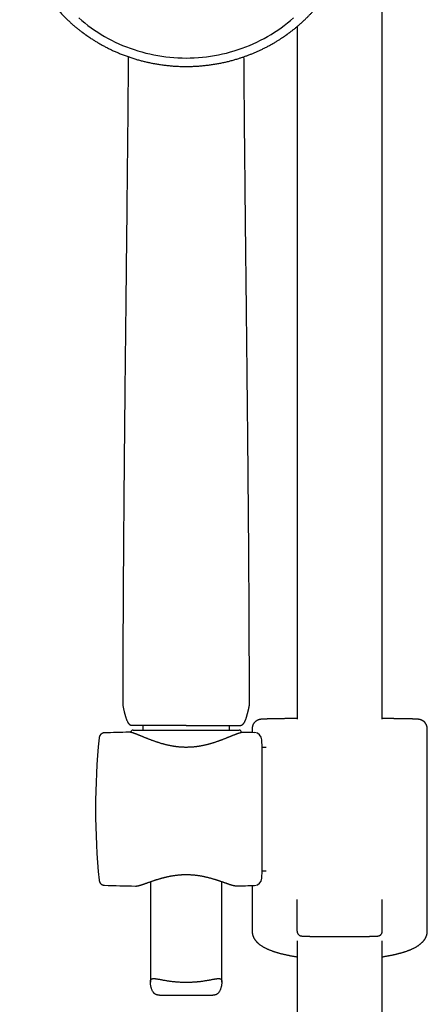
# Model space of a CAD drawing. Header units: millimetres. Extents: x 8 to 617, y 12 to 1443.
# Tile 9 of 11: x 279 to 364, y 1059 to 1266. Entities that reach past the tile are written whole.
import ezdxf

# ---------------------------------------------------------------- set-up
doc = ezdxf.new("R2010")
doc.units = ezdxf.units.MM

msp = doc.modelspace()

# ---------------------------------------------------------------- linework, layer by layer
at = {"color": 7, "linetype": 'Continuous', "lineweight": 30}
for p, q in [((354.95, 1118.85), (354.95, 1407.65)), ((337.15, 1264.42), (337.15, 1118.85)), ((300.5, 1121.95), (300.5, 1121.95)), ((300.54, 1121.66), (300.54, 1121.66)), ((327.06, 1121.66), (327.06, 1121.66)), ((327.1, 1121.95), (327.1, 1121.95)), ((304.7, 1117.58), (304.7, 1116.58)), ((322.9, 1116.58), (322.9, 1117.58)), ((295.55, 1114.96), (295.55, 1114.96)), ((296.64, 1116), (296.64, 1116)), ((301.77, 1116.15), (301.77, 1116.15)), ((302.67, 1116.58), (324.93, 1116.58)), ((325.83, 1116.11), (325.83, 1116.11)), ((327.65, 1116.85), (327.65, 1116.06)), ((364.44, 1074.39), (364.44, 1116.85)), ((329.8, 1112.95), (329.72, 1114.53)), ((330.64, 1112.95), (329.8, 1112.95)), ((329.8, 1087.05), (329.8, 1112.95)), ((329.72, 1085.47), (329.8, 1087.05)), ((329.8, 1087.05), (330.64, 1087.05)), ((295.55, 1085.04), (295.55, 1085.04)), ((296.64, 1084), (296.64, 1084)), ((306.3, 1084.73), (306.3, 1063.63)), ((321.3, 1063.63), (321.3, 1084.76)), ((327.65, 1083.94), (327.65, 1074.39)), ((303.17, 1083.83), (303.17, 1083.83)), ((324.44, 1083.86), (324.44, 1083.86)), ((337.11, 1074.34), (337.11, 1080.98)), ((354.98, 1074.34), (354.98, 1080.98)), ((337.15, 1072.33), (337.15, 777.35)), ((354.95, 777.35), (354.95, 1072.33)), ((308.21, 1060.9), (319.39, 1060.9))]:
    msp.add_line(p, q, dxfattribs=at)
at = {"color": 7, "linetype": 'Continuous', "lineweight": 30, "flags": 128}
msp.add_lwpolyline([(291.26, 1266.22), (291.89, 1265.67), (292.53, 1265.14), (293.19, 1264.63), (293.86, 1264.13), (294.55, 1263.65), (295.25, 1263.19), (295.96, 1262.74), (296.69, 1262.31), (297.43, 1261.9), (298.17, 1261.5), (298.93, 1261.13), (299.7, 1260.77), (300.48, 1260.44), (301.27, 1260.12), (302.06, 1259.82), (302.87, 1259.54), (303.68, 1259.29), (304.5, 1259.05), (305.32, 1258.83), (306.16, 1258.63), (306.99, 1258.45), (307.83, 1258.3), (308.68, 1258.16), (309.53, 1258.04), (310.38, 1257.95), (311.23, 1257.88), (312.09, 1257.82), (312.94, 1257.79), (313.8, 1257.78), (314.66, 1257.79), (315.51, 1257.82), (316.37, 1257.88), (317.22, 1257.95), (318.08, 1258.04), (318.92, 1258.16), (319.77, 1258.3), (320.61, 1258.45), (321.45, 1258.63), (322.28, 1258.83), (323.1, 1259.05), (323.92, 1259.29), (324.73, 1259.54), (325.54, 1259.82), (326.33, 1260.12), (327.12, 1260.44), (327.9, 1260.77), (328.67, 1261.13), (329.43, 1261.5), (330.18, 1261.9), (330.91, 1262.31), (331.64, 1262.74), (332.35, 1263.19), (333.05, 1263.65), (333.74, 1264.13), (334.41, 1264.63), (335.07, 1265.14), (335.71, 1265.67), (336.34, 1266.22)], dxfattribs=at)
at = {"color": 7, "linetype": 'Continuous', "lineweight": 30}
for centre, radius, start, end in [((444.8, 1100), 150, 174.2779, 185.7222), ((313.07, 616.27), 500, 91.2951, 91.8829), ((302.67, 1116.08), 0.5, 90, 177.2259), ((324.93, 1116.08), 0.5, 358.8584, 90), ((313.07, 616.27), 500, 88.2697, 88.5377), ((328.12, 1114.45), 1.6, 3, 88.2697), ((313.07, 1583.73), 500, 268.1172, 268.8649), ((313.07, 1583.73), 500, 271.3029, 271.7303), ((328.12, 1085.55), 1.6, 271.7303, 357)]:
    msp.add_arc(centre, radius, start, end, dxfattribs=at)
for points, knots in [([(278.95, 1291.16), (278.95, 1291.12), (278.94, 1291.05), (278.93, 1290.93), (278.93, 1290.8), (278.92, 1290.67), (278.91, 1290.52), (278.9, 1290.36), (278.89, 1290.19), (278.89, 1290), (278.88, 1289.78), (278.87, 1289.53), (278.87, 1289.27), (278.86, 1288.99), (278.86, 1288.7), (278.87, 1288.39), (278.87, 1288.06), (278.88, 1287.76), (278.9, 1287.5), (278.91, 1287.28), (278.92, 1287.06), (278.93, 1286.85), (278.95, 1286.65), (278.96, 1286.44), (278.98, 1286.23), (278.99, 1286.05), (279.01, 1285.88), (279.02, 1285.74), (279.04, 1285.62), (279.05, 1285.52), (279.06, 1285.44), (279.06, 1285.38), (279.07, 1285.35), (279.07, 1285.32), (279.08, 1285.28), (279.08, 1285.24), (279.09, 1285.18), (279.1, 1285.1), (279.11, 1284.99), (279.13, 1284.85), (279.15, 1284.69), (279.18, 1284.51), (279.2, 1284.33), (279.23, 1284.14), (279.26, 1283.94), (279.29, 1283.75), (279.32, 1283.57), (279.38, 1283.27), (279.45, 1282.86), (279.55, 1282.37), (279.66, 1281.9), (279.77, 1281.45), (279.89, 1280.98), (279.99, 1280.58), (280.09, 1280.25), (280.17, 1279.98), (280.25, 1279.71), (280.32, 1279.47), (280.38, 1279.28), (280.43, 1279.14), (280.47, 1279.02), (280.51, 1278.91), (280.54, 1278.82), (280.56, 1278.74), (280.59, 1278.68), (280.6, 1278.63), (280.62, 1278.57), (280.65, 1278.5), (280.68, 1278.41), (280.72, 1278.3), (280.76, 1278.18), (280.82, 1278.04), (280.88, 1277.86), (280.96, 1277.66), (281.05, 1277.43), (281.14, 1277.19), (281.25, 1276.94), (281.35, 1276.69), (281.48, 1276.39), (281.64, 1276.04), (281.82, 1275.64), (281.99, 1275.28), (282.15, 1274.96), (282.29, 1274.67), (282.44, 1274.39), (282.57, 1274.14), (282.7, 1273.9), (282.9, 1273.53), (283.18, 1273.03), (283.46, 1272.57), (283.65, 1272.26), (283.74, 1272.12), (283.83, 1271.98), (283.92, 1271.84), (284.01, 1271.7), (284.1, 1271.56), (284.18, 1271.44), (284.25, 1271.34), (284.3, 1271.27), (284.34, 1271.21), (284.37, 1271.16), (284.4, 1271.12), (284.42, 1271.08), (284.45, 1271.04), (284.5, 1270.98), (284.55, 1270.89), (284.63, 1270.79), (284.71, 1270.67), (284.81, 1270.53), (284.92, 1270.38), (285.03, 1270.22), (285.14, 1270.07), (285.27, 1269.9), (285.41, 1269.72), (285.55, 1269.53), (285.73, 1269.3), (285.95, 1269.03), (286.19, 1268.74), (286.45, 1268.42), (286.73, 1268.08), (287.04, 1267.73), (287.34, 1267.4), (287.63, 1267.09), (287.91, 1266.8), (288.17, 1266.53), (288.43, 1266.27), (288.67, 1266.03), (288.91, 1265.8), (289.17, 1265.56), (289.43, 1265.32), (289.7, 1265.07), (289.97, 1264.83), (290.25, 1264.59), (290.52, 1264.36), (290.78, 1264.15), (291.01, 1263.95), (291.26, 1263.76), (291.51, 1263.56), (291.76, 1263.37), (291.98, 1263.2), (292.16, 1263.06), (292.3, 1262.96), (292.43, 1262.87), (292.54, 1262.79), (292.63, 1262.72), (292.7, 1262.67), (292.76, 1262.63), (292.8, 1262.61), (292.83, 1262.58), (292.87, 1262.55), (292.93, 1262.51), (293.01, 1262.45), (293.11, 1262.38), (293.23, 1262.3), (293.36, 1262.21), (293.52, 1262.11), (293.82, 1261.91), (294.27, 1261.61), (294.88, 1261.24), (295.5, 1260.87), (296.15, 1260.5), (296.81, 1260.15), (297.48, 1259.8), (298.17, 1259.47), (298.87, 1259.15), (299.61, 1258.83), (300.39, 1258.51), (301.2, 1258.21), (302.01, 1257.93), (302.81, 1257.67), (303.61, 1257.43), (304.39, 1257.22), (305.16, 1257.02), (305.92, 1256.85), (306.73, 1256.68), (307.57, 1256.53), (308.45, 1256.39), (309.34, 1256.27), (310.22, 1256.17), (311.12, 1256.1), (312.01, 1256.04), (312.9, 1256.01), (313.79, 1256), (314.69, 1256.01), (315.58, 1256.04), (316.47, 1256.09), (317.36, 1256.17), (318.25, 1256.27), (319.14, 1256.39), (320.02, 1256.53), (320.88, 1256.68), (321.7, 1256.85), (322.49, 1257.03), (323.28, 1257.23), (324.06, 1257.45), (324.79, 1257.67), (325.46, 1257.88), (326.07, 1258.09), (326.69, 1258.32), (327.32, 1258.56), (327.94, 1258.81), (328.57, 1259.08), (329.21, 1259.37), (329.84, 1259.67), (330.38, 1259.94), (330.82, 1260.16), (331.15, 1260.34), (331.49, 1260.52), (331.82, 1260.71), (332.16, 1260.9), (332.48, 1261.09), (332.78, 1261.28), (333.07, 1261.45), (333.33, 1261.62), (333.58, 1261.78), (333.81, 1261.93), (334, 1262.05), (334.16, 1262.16), (334.28, 1262.24), (334.4, 1262.32), (334.5, 1262.39), (334.6, 1262.46), (334.69, 1262.52), (334.76, 1262.57), (334.81, 1262.61), (334.86, 1262.64), (334.91, 1262.68), (334.97, 1262.72), (335.04, 1262.77), (335.14, 1262.84), (335.26, 1262.93), (335.41, 1263.05), (335.59, 1263.18), (335.78, 1263.32), (336, 1263.49), (336.23, 1263.67), (336.48, 1263.87), (336.74, 1264.07), (336.98, 1264.28), (337.23, 1264.48), (337.47, 1264.69), (337.71, 1264.9), (337.95, 1265.11), (338.28, 1265.42), (338.71, 1265.82), (339.2, 1266.3), (339.67, 1266.77), (340.1, 1267.23), (340.51, 1267.68), (340.9, 1268.13), (341.28, 1268.57), (341.64, 1269.01), (342.03, 1269.51), (342.46, 1270.07), (342.91, 1270.69), (343.35, 1271.33), (343.75, 1271.94), (344.11, 1272.53), (344.45, 1273.09), (344.78, 1273.66), (345.1, 1274.26), (345.41, 1274.87), (345.66, 1275.37), (345.84, 1275.77), (345.97, 1276.06), (346.1, 1276.35), (346.23, 1276.64), (346.35, 1276.93), (346.47, 1277.21), (346.57, 1277.47), (346.66, 1277.7), (346.74, 1277.91), (346.81, 1278.09), (346.86, 1278.25), (346.91, 1278.38), (346.94, 1278.48), (346.97, 1278.56), (346.99, 1278.62), (347.02, 1278.68), (347.04, 1278.75), (347.07, 1278.84), (347.1, 1278.94), (347.14, 1279.06), (347.19, 1279.2), (347.24, 1279.36), (347.34, 1279.68), (347.49, 1280.16), (347.67, 1280.8), (347.81, 1281.37), (347.94, 1281.88), (348.04, 1282.33), (348.13, 1282.79), (348.2, 1283.15), (348.25, 1283.42), (348.28, 1283.61), (348.31, 1283.79), (348.34, 1283.97), (348.37, 1284.16), (348.4, 1284.34), (348.43, 1284.52), (348.45, 1284.69), (348.47, 1284.84), (348.49, 1284.98), (348.5, 1285.09), (348.51, 1285.19), (348.52, 1285.26), (348.53, 1285.31), (348.53, 1285.34), (348.54, 1285.37), (348.54, 1285.41), (348.55, 1285.46), (348.55, 1285.52), (348.56, 1285.6), (348.57, 1285.72), (348.59, 1285.87), (348.61, 1286.04), (348.62, 1286.24), (348.64, 1286.45), (348.66, 1286.66), (348.67, 1286.87), (348.68, 1287.09), (348.7, 1287.33), (348.71, 1287.62), (348.72, 1287.95), (348.73, 1288.31), (348.74, 1288.66), (348.74, 1288.99), (348.73, 1289.29), (348.73, 1289.58), (348.72, 1289.84), (348.71, 1290.07), (348.7, 1290.27), (348.7, 1290.46), (348.69, 1290.61), (348.68, 1290.74), (348.67, 1290.83), (348.67, 1290.94), (348.66, 1291.05), (348.65, 1291.12), (348.65, 1291.16)], [0, 0, 0, 0, 0.000927, 0.002015, 0.003117, 0.004362, 0.005727, 0.007201, 0.008782, 0.010472, 0.012602, 0.014882, 0.017313, 0.019893, 0.022624, 0.025505, 0.028536, 0.031717, 0.033794, 0.035912, 0.037938, 0.039845, 0.041633, 0.043736, 0.045647, 0.047364, 0.048888, 0.050219, 0.051339, 0.052272, 0.053019, 0.05358, 0.05385, 0.054075, 0.0544, 0.054837, 0.055363, 0.055971, 0.057094, 0.058421, 0.059953, 0.061583, 0.063362, 0.065151, 0.066935, 0.068713, 0.070486, 0.072253, 0.077085, 0.081875, 0.086127, 0.090446, 0.094855, 0.099353, 0.10191, 0.104496, 0.10711, 0.109735, 0.111253, 0.112613, 0.113817, 0.114864, 0.115754, 0.116487, 0.117063, 0.117508, 0.11806, 0.11878, 0.119648, 0.120675, 0.121859, 0.123202, 0.124987, 0.126991, 0.129214, 0.131657, 0.134187, 0.13665, 0.139046, 0.143265, 0.14726, 0.151029, 0.154205, 0.157202, 0.160019, 0.162658, 0.165117, 0.167401, 0.17411, 0.180861, 0.182382, 0.183906, 0.185432, 0.18696, 0.18849, 0.190022, 0.191458, 0.192427, 0.193244, 0.193908, 0.194421, 0.194782, 0.195148, 0.19564, 0.19626, 0.197221, 0.198384, 0.19975, 0.201318, 0.203088, 0.204717, 0.206487, 0.208398, 0.210448, 0.21264, 0.214932, 0.21847, 0.221909, 0.225249, 0.229643, 0.233854, 0.23788, 0.241722, 0.245379, 0.248792, 0.252028, 0.255086, 0.257966, 0.261215, 0.264401, 0.267643, 0.270941, 0.274295, 0.277704, 0.280422, 0.283175, 0.285962, 0.288784, 0.29164, 0.294483, 0.296219, 0.297783, 0.299177, 0.300399, 0.301451, 0.302158, 0.302756, 0.303181, 0.303486, 0.303894, 0.304584, 0.305464, 0.306535, 0.307796, 0.309246, 0.310888, 0.312719, 0.318941, 0.325277, 0.331728, 0.338292, 0.344971, 0.351641, 0.358421, 0.365279, 0.37207, 0.379823, 0.387462, 0.394989, 0.402403, 0.409704, 0.416765, 0.423717, 0.430594, 0.437467, 0.445278, 0.453088, 0.460899, 0.468709, 0.476519, 0.484329, 0.492139, 0.499949, 0.507759, 0.515569, 0.523379, 0.531189, 0.538999, 0.54681, 0.554646, 0.562514, 0.569591, 0.576695, 0.583826, 0.590982, 0.598165, 0.603828, 0.609524, 0.615309, 0.621186, 0.627154, 0.6332, 0.639338, 0.645567, 0.651888, 0.655235, 0.658608, 0.662005, 0.665428, 0.668873, 0.672206, 0.67536, 0.678333, 0.681126, 0.68374, 0.686173, 0.688426, 0.689842, 0.691176, 0.692429, 0.6936, 0.694689, 0.695671, 0.696457, 0.696955, 0.697371, 0.69791, 0.69859, 0.699389, 0.700264, 0.701789, 0.703497, 0.705389, 0.707619, 0.71006, 0.712711, 0.715573, 0.718646, 0.721368, 0.724234, 0.72714, 0.730017, 0.732864, 0.735681, 0.742204, 0.748561, 0.75438, 0.760054, 0.765581, 0.770963, 0.776199, 0.781317, 0.786423, 0.793442, 0.800458, 0.807471, 0.814481, 0.820426, 0.826379, 0.832426, 0.83859, 0.844869, 0.851264, 0.854115, 0.856988, 0.859884, 0.862802, 0.865742, 0.868642, 0.871151, 0.873429, 0.875475, 0.87729, 0.878873, 0.880032, 0.881025, 0.881855, 0.882413, 0.882928, 0.883627, 0.884438, 0.885425, 0.886589, 0.887929, 0.889446, 0.891139, 0.89736, 0.903423, 0.909326, 0.91365, 0.917903, 0.922177, 0.926483, 0.928184, 0.92989, 0.931601, 0.933317, 0.935038, 0.936764, 0.938477, 0.940047, 0.941491, 0.942755, 0.943839, 0.944743, 0.945465, 0.945845, 0.9461, 0.946367, 0.946727, 0.947179, 0.947722, 0.948358, 0.949539, 0.950947, 0.952581, 0.954441, 0.956527, 0.958324, 0.960261, 0.962338, 0.964554, 0.966844, 0.970421, 0.973815, 0.977026, 0.980054, 0.982898, 0.985559, 0.988038, 0.990056, 0.991934, 0.993672, 0.995269, 0.996255, 0.997161, 0.997985, 0.999073, 1, 1, 1, 1]), ([(301.65, 1258.05), (301.64, 1257.2), (301.63, 1255.42), (301.61, 1252.7), (301.59, 1249.92), (301.56, 1247.12), (301.54, 1244.33), (301.51, 1241.48), (301.48, 1238.58), (301.45, 1235.63), (301.42, 1232.68), (301.39, 1229.73), (301.36, 1226.76), (301.33, 1223.8), (301.3, 1220.83), (301.27, 1217.85), (301.23, 1214.88), (301.2, 1211.9), (301.17, 1208.91), (301.13, 1205.74), (301.1, 1202.4), (301.06, 1198.87), (301.02, 1195.34), (300.98, 1191.71), (300.94, 1187.98), (300.9, 1184.15), (300.87, 1180.33), (300.83, 1176.5), (300.79, 1172.67), (300.76, 1168.91), (300.73, 1165.22), (300.7, 1161.6), (300.67, 1157.99), (300.64, 1154.37), (300.62, 1150.62), (300.59, 1146.73), (300.57, 1142.7), (300.55, 1138.67), (300.53, 1134.64), (300.52, 1130.62), (300.51, 1126.6), (300.5, 1123.71), (300.5, 1122.16), (300.5, 1121.95)], [0, 0, 0, 0, 0.0192997, 0.0401617, 0.0610305, 0.0819061, 0.1027887, 0.1236784, 0.1455703, 0.1674699, 0.1893771, 0.2112918, 0.2332139, 0.2551431, 0.2770792, 0.299022, 0.3209711, 0.3429262, 0.364887, 0.386853, 0.4127475, 0.4386479, 0.4645533, 0.4904628, 0.5184456, 0.5464308, 0.5744169, 0.6024026, 0.6303862, 0.6583663, 0.6847427, 0.711113, 0.7374757, 0.7638293, 0.7901721, 0.819558, 0.848926, 0.878274, 0.9075993, 0.9368995, 0.9661719, 0.995414, 1, 1, 1, 1]), ([(327.1, 1121.95), (327.1, 1122.1), (327.1, 1123.51), (327.09, 1126.2), (327.08, 1130.02), (327.07, 1133.84), (327.06, 1137.67), (327.04, 1141.42), (327.02, 1145.11), (327, 1148.72), (326.97, 1152.33), (326.95, 1155.95), (326.92, 1159.56), (326.89, 1163.18), (326.86, 1166.79), (326.83, 1170.41), (326.8, 1174.02), (326.76, 1177.61), (326.73, 1181.18), (326.69, 1184.72), (326.65, 1188.26), (326.62, 1191.71), (326.58, 1195.07), (326.55, 1198.34), (326.51, 1201.61), (326.48, 1204.87), (326.44, 1208.13), (326.4, 1211.39), (326.37, 1214.55), (326.34, 1217.62), (326.3, 1220.6), (326.27, 1223.57), (326.24, 1226.53), (326.21, 1229.49), (326.18, 1232.45), (326.15, 1235.4), (326.12, 1238.35), (326.09, 1241.29), (326.07, 1244.23), (326.04, 1247.16), (326.01, 1250.03), (325.99, 1252.84), (325.97, 1255.5), (325.96, 1257.23), (325.95, 1258.05)], [0, 0, 0, 0, 0.003139, 0.030926, 0.05874, 0.08658, 0.114443, 0.142327, 0.168635, 0.194958, 0.221294, 0.247642, 0.274, 0.300366, 0.32674, 0.353118, 0.379501, 0.405887, 0.431803, 0.457718, 0.483633, 0.509546, 0.533529, 0.557508, 0.581483, 0.605453, 0.629418, 0.653376, 0.677328, 0.699278, 0.721222, 0.743158, 0.765088, 0.787011, 0.808926, 0.830834, 0.852735, 0.874627, 0.896512, 0.91839, 0.940259, 0.960872, 0.981479, 1, 1, 1, 1]), ([(300.5, 1121.95), (300.5, 1121.93), (300.5, 1121.88), (300.51, 1121.8), (300.52, 1121.72), (300.53, 1121.68), (300.53, 1121.66)], [0, 0, 0, 0, 0.226335, 0.517856, 0.8066, 1, 1, 1, 1]), ([(300.53, 1121.66), (300.55, 1121.58), (300.58, 1121.42), (300.63, 1121.19), (300.68, 1120.98), (300.73, 1120.78), (300.77, 1120.61), (300.8, 1120.47), (300.83, 1120.36), (300.85, 1120.26), (300.87, 1120.17), (300.89, 1120.1), (300.91, 1120.02), (300.94, 1119.93), (300.96, 1119.83), (300.99, 1119.72), (301.03, 1119.61), (301.07, 1119.47), (301.12, 1119.31), (301.18, 1119.13), (301.24, 1118.95), (301.31, 1118.77), (301.38, 1118.59), (301.46, 1118.43), (301.54, 1118.28), (301.62, 1118.13), (301.71, 1118.01), (301.78, 1117.91), (301.85, 1117.85), (301.9, 1117.8), (301.96, 1117.74), (302.02, 1117.69), (302.1, 1117.65), (302.19, 1117.6), (302.26, 1117.59), (302.3, 1117.58)], [0, 0, 0, 0, 0.050977, 0.104404, 0.153065, 0.196962, 0.236095, 0.265066, 0.290727, 0.313077, 0.332118, 0.347847, 0.361098, 0.385823, 0.408526, 0.431377, 0.456692, 0.48743, 0.523654, 0.565359, 0.609361, 0.651758, 0.692546, 0.731751, 0.769399, 0.805191, 0.838432, 0.869144, 0.883584, 0.898162, 0.916756, 0.933701, 0.953253, 0.975361, 1, 1, 1, 1]), ([(325.3, 1117.58), (325.34, 1117.59), (325.41, 1117.6), (325.51, 1117.65), (325.59, 1117.7), (325.66, 1117.76), (325.71, 1117.81), (325.76, 1117.85), (325.82, 1117.92), (325.89, 1118.01), (325.98, 1118.13), (326.06, 1118.27), (326.13, 1118.41), (326.19, 1118.55), (326.26, 1118.69), (326.32, 1118.84), (326.38, 1119), (326.43, 1119.16), (326.48, 1119.31), (326.53, 1119.45), (326.56, 1119.57), (326.59, 1119.68), (326.62, 1119.77), (326.64, 1119.86), (326.67, 1119.95), (326.69, 1120.03), (326.71, 1120.1), (326.73, 1120.17), (326.75, 1120.26), (326.77, 1120.36), (326.8, 1120.47), (326.84, 1120.61), (326.87, 1120.78), (326.92, 1120.98), (326.97, 1121.19), (327.02, 1121.42), (327.05, 1121.58), (327.07, 1121.66)], [0, 0, 0, 0, 0.024641, 0.046752, 0.069898, 0.089304, 0.105016, 0.117839, 0.130865, 0.16158, 0.194824, 0.23062, 0.262798, 0.296119, 0.330597, 0.36625, 0.403088, 0.440977, 0.476393, 0.507782, 0.535139, 0.558466, 0.578576, 0.59791, 0.617637, 0.638966, 0.652218, 0.66795, 0.686992, 0.709345, 0.735008, 0.763982, 0.803119, 0.84702, 0.895687, 0.949119, 1, 1, 1, 1]), ([(327.07, 1121.66), (327.07, 1121.67), (327.08, 1121.7), (327.09, 1121.77), (327.1, 1121.86), (327.1, 1121.92), (327.1, 1121.95), (327.1, 1121.95)], [0, 0, 0, 0, 0.093767, 0.387653, 0.68202, 0.976773, 1, 1, 1, 1]), ([(313.8, 1117.58), (313.64, 1117.58), (313.33, 1117.58), (312.87, 1117.58), (312.4, 1117.58), (311.93, 1117.58), (311.47, 1117.58), (311.02, 1117.58), (310.56, 1117.58), (310.11, 1117.58), (309.66, 1117.58), (309.22, 1117.58), (308.79, 1117.58), (308.36, 1117.58), (307.94, 1117.58), (307.53, 1117.58), (307.14, 1117.58), (306.75, 1117.58), (306.38, 1117.58), (306.01, 1117.58), (305.66, 1117.58), (305.32, 1117.58), (304.99, 1117.58), (304.69, 1117.58), (304.41, 1117.58), (304.14, 1117.58), (303.88, 1117.58), (303.65, 1117.58), (303.43, 1117.58), (303.22, 1117.58), (303.04, 1117.58), (302.88, 1117.58), (302.74, 1117.58), (302.62, 1117.58), (302.51, 1117.58), (302.43, 1117.58), (302.37, 1117.58), (302.32, 1117.58), (302.3, 1117.58), (302.3, 1117.58), (302.3, 1117.58)], [0, 0, 0, 0, 0.025875, 0.05175, 0.077712, 0.103716, 0.129808, 0.155683, 0.181601, 0.207854, 0.234106, 0.260539, 0.286973, 0.313753, 0.340581, 0.366935, 0.393335, 0.419873, 0.446456, 0.47357, 0.500734, 0.528047, 0.555411, 0.581753, 0.608141, 0.634882, 0.661623, 0.688555, 0.715487, 0.742786, 0.770135, 0.796481, 0.822871, 0.849615, 0.876359, 0.903295, 0.93023, 0.957533, 0.984885, 1, 1, 1, 1]), ([(313.8, 1117.58), (313.97, 1117.58), (314.31, 1117.58), (314.83, 1117.58), (315.34, 1117.58), (315.85, 1117.58), (316.31, 1117.58), (316.71, 1117.58), (317.05, 1117.58), (317.39, 1117.58), (317.77, 1117.58), (318.19, 1117.58), (318.63, 1117.58), (319.07, 1117.58), (319.51, 1117.58), (319.92, 1117.58), (320.33, 1117.58), (320.72, 1117.58), (321.09, 1117.58), (321.46, 1117.58), (321.82, 1117.58), (322.16, 1117.58), (322.49, 1117.58), (322.8, 1117.58), (323.1, 1117.58), (323.37, 1117.58), (323.63, 1117.58), (323.85, 1117.58), (324.04, 1117.58), (324.2, 1117.58), (324.35, 1117.58), (324.51, 1117.58), (324.67, 1117.58), (324.82, 1117.58), (324.94, 1117.58), (325.05, 1117.58), (325.14, 1117.58), (325.2, 1117.58), (325.24, 1117.58), (325.27, 1117.58), (325.3, 1117.58), (325.3, 1117.58), (325.3, 1117.58)], [0, 0, 0, 0, 0.028466, 0.056962, 0.085514, 0.114182, 0.142908, 0.162691, 0.182474, 0.202334, 0.222194, 0.249016, 0.275885, 0.303096, 0.330355, 0.357716, 0.384072, 0.41052, 0.437014, 0.463842, 0.490717, 0.517933, 0.545199, 0.572566, 0.599029, 0.625493, 0.652142, 0.678791, 0.699044, 0.719296, 0.739632, 0.759967, 0.787321, 0.813781, 0.840241, 0.866886, 0.893531, 0.913781, 0.934031, 0.954363, 0.974695, 1, 1, 1, 1]), ([(337.15, 1119.01), (337.14, 1119.01), (337.05, 1119.01), (336.87, 1119.01), (336.6, 1119.01), (336.34, 1119), (336.09, 1119), (335.84, 1119), (335.59, 1119), (335.34, 1119), (335.1, 1118.99), (334.87, 1118.99), (334.64, 1118.99), (334.41, 1118.99), (334.18, 1118.98), (333.97, 1118.98), (333.75, 1118.98), (333.54, 1118.97), (333.34, 1118.97), (333.13, 1118.97), (332.94, 1118.96), (332.75, 1118.96), (332.56, 1118.96), (332.38, 1118.96), (332.2, 1118.95), (332.03, 1118.95), (331.87, 1118.95), (331.7, 1118.94), (331.55, 1118.94), (331.4, 1118.94), (331.25, 1118.93), (331.11, 1118.93), (330.98, 1118.93), (330.85, 1118.92), (330.72, 1118.92), (330.6, 1118.91), (330.49, 1118.91), (330.38, 1118.91), (330.27, 1118.9), (330.17, 1118.9), (330.08, 1118.89), (329.99, 1118.89), (329.9, 1118.89), (329.81, 1118.88), (329.73, 1118.87), (329.64, 1118.87), (329.57, 1118.86), (329.52, 1118.86), (329.47, 1118.85), (329.43, 1118.84), (329.39, 1118.84), (329.35, 1118.83), (329.31, 1118.82), (329.27, 1118.82), (329.23, 1118.81), (329.19, 1118.8), (329.14, 1118.79), (329.1, 1118.77), (329.05, 1118.76), (329, 1118.74), (328.94, 1118.72), (328.89, 1118.7), (328.83, 1118.67), (328.76, 1118.64), (328.69, 1118.6), (328.62, 1118.56), (328.55, 1118.51), (328.47, 1118.46), (328.39, 1118.4), (328.32, 1118.34), (328.25, 1118.27), (328.18, 1118.2), (328.11, 1118.12), (328.05, 1118.04), (327.99, 1117.96), (327.93, 1117.87), (327.88, 1117.78), (327.83, 1117.68), (327.79, 1117.57), (327.75, 1117.47), (327.72, 1117.36), (327.69, 1117.24), (327.67, 1117.13), (327.66, 1117.02), (327.65, 1116.92), (327.65, 1116.87), (327.65, 1116.85)], [0, 0, 0, 0, 0.0008582, 0.0180121, 0.0351676, 0.0523248, 0.0694839, 0.0866451, 0.1038085, 0.1209743, 0.1381428, 0.1553142, 0.1724887, 0.1896666, 0.2068484, 0.2240343, 0.2412248, 0.2584204, 0.2756216, 0.2928291, 0.3100436, 0.3272659, 0.344497, 0.3617379, 0.3789901, 0.3962551, 0.4135346, 0.4308309, 0.4481464, 0.4654845, 0.4828488, 0.5002441, 0.5176761, 0.5351523, 0.552682, 0.5702771, 0.5879537, 0.6057329, 0.6236442, 0.641729, 0.6600483, 0.6786959, 0.6978261, 0.7177159, 0.7389385, 0.7630228, 0.7802168, 0.7924523, 0.8028877, 0.8116355, 0.8191013, 0.825597, 0.8313505, 0.8365331, 0.8412786, 0.845696, 0.8498776, 0.8539045, 0.8578497, 0.8617777, 0.86573, 0.8697668, 0.8739405, 0.8782932, 0.8828533, 0.8876308, 0.8926156, 0.8977814, 0.9030929, 0.9085145, 0.9140158, 0.9195733, 0.9251698, 0.9307936, 0.9364363, 0.9420923, 0.9477579, 0.9534305, 0.9597399, 0.9660209, 0.9722556, 0.9784456, 0.984593, 0.9906995, 0.9967667, 1, 1, 1, 1]), ([(364.44, 1116.85), (364.44, 1116.86), (364.44, 1116.91), (364.43, 1116.99), (364.42, 1117.1), (364.41, 1117.21), (364.38, 1117.32), (364.35, 1117.42), (364.32, 1117.52), (364.28, 1117.62), (364.24, 1117.72), (364.19, 1117.81), (364.14, 1117.9), (364.08, 1117.99), (364.02, 1118.07), (363.96, 1118.15), (363.89, 1118.23), (363.82, 1118.3), (363.75, 1118.36), (363.67, 1118.42), (363.6, 1118.48), (363.53, 1118.53), (363.46, 1118.57), (363.39, 1118.61), (363.32, 1118.65), (363.25, 1118.68), (363.19, 1118.7), (363.14, 1118.72), (363.08, 1118.74), (363.03, 1118.76), (362.99, 1118.77), (362.94, 1118.79), (362.9, 1118.8), (362.86, 1118.81), (362.82, 1118.82), (362.78, 1118.82), (362.75, 1118.83), (362.71, 1118.84), (362.67, 1118.84), (362.63, 1118.85), (362.59, 1118.85), (362.54, 1118.86), (362.48, 1118.87), (362.4, 1118.87), (362.32, 1118.88), (362.23, 1118.88), (362.14, 1118.89), (362.05, 1118.89), (361.95, 1118.9), (361.85, 1118.9), (361.74, 1118.91), (361.63, 1118.91), (361.52, 1118.91), (361.4, 1118.92), (361.27, 1118.92), (361.14, 1118.92), (361.01, 1118.93), (360.87, 1118.93), (360.72, 1118.93), (360.57, 1118.94), (360.42, 1118.94), (360.26, 1118.95), (360.09, 1118.95), (359.92, 1118.95), (359.75, 1118.95), (359.57, 1118.96), (359.38, 1118.96), (359.19, 1118.96), (358.99, 1118.97), (358.79, 1118.97), (358.59, 1118.97), (358.38, 1118.98), (358.17, 1118.98), (357.95, 1118.98), (357.73, 1118.98), (357.5, 1118.99), (357.27, 1118.99), (357.03, 1118.99), (356.79, 1118.99), (356.55, 1119), (356.3, 1119), (356.05, 1119), (355.8, 1119), (355.54, 1119.01), (355.27, 1119.01), (355.08, 1119.01), (354.97, 1119.01), (354.95, 1119.01)], [0, 0, 0, 0, 0.001801, 0.0078, 0.013762, 0.019689, 0.02558, 0.031437, 0.037258, 0.043044, 0.048794, 0.054507, 0.060181, 0.065813, 0.071401, 0.07694, 0.082424, 0.087844, 0.093189, 0.098442, 0.103582, 0.108587, 0.113429, 0.118089, 0.122556, 0.126834, 0.130945, 0.134925, 0.138818, 0.142679, 0.146565, 0.150518, 0.154607, 0.158903, 0.163486, 0.168448, 0.173898, 0.179971, 0.186844, 0.194755, 0.20406, 0.215336, 0.229685, 0.249908, 0.272566, 0.293151, 0.312353, 0.332724, 0.352101, 0.370878, 0.389273, 0.407405, 0.425347, 0.443147, 0.460838, 0.478444, 0.495981, 0.513462, 0.530898, 0.548296, 0.565662, 0.583001, 0.600318, 0.617614, 0.634894, 0.652159, 0.669411, 0.686652, 0.703883, 0.721105, 0.738319, 0.755526, 0.772727, 0.789922, 0.807112, 0.824297, 0.841478, 0.858656, 0.87583, 0.893001, 0.910169, 0.927334, 0.944497, 0.961658, 0.978817, 0.995974, 1, 1, 1, 1]), ([(296.64, 1116), (296.62, 1116), (296.58, 1116), (296.52, 1116), (296.48, 1115.99), (296.44, 1115.98), (296.42, 1115.98), (296.39, 1115.97), (296.37, 1115.96), (296.34, 1115.95), (296.29, 1115.94), (296.23, 1115.92), (296.17, 1115.89), (296.1, 1115.85), (296.04, 1115.81), (295.98, 1115.77), (295.93, 1115.73), (295.89, 1115.69), (295.86, 1115.66), (295.84, 1115.64), (295.82, 1115.61), (295.79, 1115.58), (295.76, 1115.54), (295.74, 1115.5), (295.71, 1115.46), (295.69, 1115.43), (295.67, 1115.39), (295.65, 1115.36), (295.63, 1115.3), (295.61, 1115.24), (295.58, 1115.16), (295.56, 1115.06), (295.55, 1114.99), (295.55, 1114.96)], [0, 0, 0, 0, 0.0429284, 0.0789244, 0.1078505, 0.1297446, 0.1444488, 0.1574151, 0.1712563, 0.1859784, 0.2174836, 0.2524528, 0.2914961, 0.3344605, 0.3803254, 0.4203328, 0.4535109, 0.4814693, 0.5042088, 0.5217268, 0.5374528, 0.5586919, 0.5856625, 0.6183214, 0.6404011, 0.6629449, 0.6857279, 0.7117214, 0.7441123, 0.7935471, 0.8528027, 0.9216966, 1, 1, 1, 1]), ([(325.83, 1116.11), (325.82, 1116.11), (325.78, 1116.11), (325.71, 1116.11), (325.62, 1116.1), (325.52, 1116.09), (325.41, 1116.07), (325.3, 1116.04), (325.18, 1116.01), (325.06, 1115.98), (324.94, 1115.94), (324.82, 1115.9), (324.7, 1115.86), (324.57, 1115.82), (324.44, 1115.77), (324.31, 1115.72), (324.17, 1115.67), (324.02, 1115.61), (323.88, 1115.55), (323.72, 1115.49), (323.57, 1115.43), (323.4, 1115.36), (323.24, 1115.29), (323.07, 1115.22), (322.89, 1115.15), (322.71, 1115.08), (322.52, 1115), (322.33, 1114.93), (322.14, 1114.85), (321.94, 1114.77), (321.73, 1114.69), (321.53, 1114.61), (321.31, 1114.53), (321.1, 1114.45), (320.88, 1114.37), (320.66, 1114.29), (320.43, 1114.21), (320.2, 1114.13), (319.97, 1114.05), (319.73, 1113.98), (319.5, 1113.9), (319.26, 1113.83), (319.02, 1113.76), (318.77, 1113.69), (318.53, 1113.62), (318.29, 1113.55), (318.04, 1113.49), (317.8, 1113.44), (317.55, 1113.38), (317.31, 1113.33), (317.06, 1113.28), (316.82, 1113.23), (316.57, 1113.19), (316.33, 1113.15), (316.08, 1113.12), (315.84, 1113.09), (315.59, 1113.06), (315.35, 1113.03), (315.11, 1113.01), (314.87, 1113), (314.62, 1112.98), (314.38, 1112.97), (314.14, 1112.97), (313.9, 1112.96), (313.66, 1112.96), (313.42, 1112.97), (313.18, 1112.98), (312.93, 1112.99), (312.69, 1113), (312.45, 1113.02), (312.21, 1113.04), (311.97, 1113.07), (311.73, 1113.1), (311.49, 1113.13), (311.25, 1113.17), (311, 1113.21), (310.76, 1113.25), (310.52, 1113.3), (310.28, 1113.34), (310.03, 1113.4), (309.79, 1113.45), (309.55, 1113.51), (309.31, 1113.57), (309.07, 1113.64), (308.83, 1113.7), (308.59, 1113.77), (308.36, 1113.84), (308.12, 1113.92), (307.88, 1113.99), (307.65, 1114.07), (307.42, 1114.15), (307.19, 1114.23), (306.96, 1114.31), (306.74, 1114.39), (306.52, 1114.47), (306.3, 1114.55), (306.09, 1114.63), (305.88, 1114.71), (305.68, 1114.79), (305.48, 1114.87), (305.28, 1114.95), (305.09, 1115.03), (304.9, 1115.1), (304.72, 1115.18), (304.54, 1115.25), (304.37, 1115.32), (304.2, 1115.39), (304.04, 1115.46), (303.88, 1115.52), (303.72, 1115.58), (303.58, 1115.64), (303.43, 1115.7), (303.29, 1115.75), (303.16, 1115.8), (303.03, 1115.85), (302.9, 1115.89), (302.78, 1115.94), (302.66, 1115.98), (302.54, 1116.01), (302.43, 1116.04), (302.32, 1116.07), (302.21, 1116.1), (302.1, 1116.12), (301.99, 1116.14), (301.9, 1116.14), (301.83, 1116.15), (301.79, 1116.15), (301.78, 1116.15)], [0, 0, 0, 0, 0.003089, 0.009665, 0.017136, 0.025463, 0.034716, 0.044254, 0.053448, 0.06227, 0.070787, 0.07906, 0.087543, 0.095844, 0.104088, 0.112301, 0.120503, 0.128709, 0.136932, 0.145156, 0.153385, 0.161625, 0.169883, 0.178166, 0.186478, 0.194825, 0.203216, 0.211637, 0.220083, 0.228559, 0.237054, 0.245559, 0.254059, 0.26254, 0.270998, 0.279492, 0.28795, 0.296376, 0.304775, 0.313149, 0.321502, 0.329858, 0.338107, 0.346315, 0.35447, 0.362561, 0.370578, 0.378513, 0.386355, 0.394141, 0.401852, 0.409492, 0.417066, 0.424583, 0.43205, 0.439474, 0.446865, 0.454121, 0.461389, 0.468669, 0.475937, 0.483174, 0.490362, 0.497484, 0.504539, 0.511625, 0.518771, 0.525927, 0.5331, 0.540298, 0.547528, 0.554797, 0.56211, 0.569437, 0.576815, 0.584276, 0.59181, 0.599404, 0.607047, 0.614724, 0.622427, 0.630207, 0.63809, 0.64605, 0.654085, 0.662191, 0.670365, 0.6786, 0.686892, 0.695233, 0.703617, 0.712036, 0.720483, 0.728949, 0.737426, 0.745912, 0.754421, 0.762952, 0.771486, 0.78001, 0.788517, 0.797, 0.80545, 0.813875, 0.822247, 0.830585, 0.838896, 0.847188, 0.85547, 0.863751, 0.871978, 0.88024, 0.888473, 0.896694, 0.904918, 0.91316, 0.921442, 0.929777, 0.938205, 0.94669, 0.955331, 0.964189, 0.97333, 0.982764, 0.990536, 0.99757, 1, 1, 1, 1]), ([(303.17, 1083.82), (303.18, 1083.82), (303.22, 1083.82), (303.29, 1083.83), (303.39, 1083.83), (303.5, 1083.85), (303.61, 1083.87), (303.73, 1083.89), (303.85, 1083.92), (303.97, 1083.95), (304.1, 1083.98), (304.22, 1084.02), (304.35, 1084.06), (304.48, 1084.1), (304.62, 1084.15), (304.76, 1084.19), (304.91, 1084.24), (305.06, 1084.29), (305.21, 1084.35), (305.37, 1084.4), (305.53, 1084.46), (305.7, 1084.52), (305.87, 1084.58), (306.04, 1084.64), (306.22, 1084.7), (306.41, 1084.77), (306.6, 1084.83), (306.79, 1084.9), (306.99, 1084.97), (307.19, 1085.03), (307.4, 1085.1), (307.6, 1085.17), (307.81, 1085.23), (308.03, 1085.3), (308.24, 1085.36), (308.46, 1085.43), (308.68, 1085.49), (308.91, 1085.55), (309.13, 1085.61), (309.36, 1085.67), (309.59, 1085.72), (309.82, 1085.78), (310.05, 1085.83), (310.28, 1085.87), (310.51, 1085.92), (310.74, 1085.96), (310.97, 1086), (311.2, 1086.04), (311.43, 1086.07), (311.66, 1086.11), (311.9, 1086.13), (312.13, 1086.16), (312.36, 1086.18), (312.59, 1086.2), (312.82, 1086.21), (313.05, 1086.23), (313.28, 1086.24), (313.51, 1086.24), (313.74, 1086.24), (313.97, 1086.24), (314.2, 1086.24), (314.43, 1086.23), (314.66, 1086.22), (314.89, 1086.21), (315.12, 1086.2), (315.35, 1086.18), (315.58, 1086.15), (315.8, 1086.13), (316.03, 1086.1), (316.26, 1086.07), (316.49, 1086.04), (316.72, 1086), (316.95, 1085.96), (317.17, 1085.92), (317.4, 1085.87), (317.63, 1085.82), (317.85, 1085.77), (318.08, 1085.72), (318.3, 1085.67), (318.53, 1085.61), (318.75, 1085.55), (318.97, 1085.49), (319.19, 1085.43), (319.41, 1085.37), (319.62, 1085.3), (319.83, 1085.24), (320.04, 1085.17), (320.25, 1085.11), (320.45, 1085.04), (320.65, 1084.98), (320.85, 1084.91), (321.04, 1084.85), (321.23, 1084.78), (321.41, 1084.72), (321.59, 1084.65), (321.77, 1084.59), (321.94, 1084.53), (322.11, 1084.47), (322.27, 1084.42), (322.43, 1084.36), (322.58, 1084.31), (322.73, 1084.26), (322.87, 1084.21), (323.01, 1084.16), (323.15, 1084.12), (323.28, 1084.08), (323.41, 1084.04), (323.53, 1084.01), (323.65, 1083.97), (323.77, 1083.95), (323.88, 1083.92), (324, 1083.9), (324.11, 1083.88), (324.22, 1083.86), (324.33, 1083.86), (324.4, 1083.85), (324.43, 1083.85), (324.44, 1083.85)], [0, 0, 0, 0, 0.002603, 0.010814, 0.019978, 0.029864, 0.040443, 0.050681, 0.060634, 0.07034, 0.079863, 0.089262, 0.098469, 0.10772, 0.116919, 0.126067, 0.135159, 0.144183, 0.153136, 0.162248, 0.171342, 0.180435, 0.189534, 0.198649, 0.207788, 0.216964, 0.226096, 0.235264, 0.244444, 0.253608, 0.262728, 0.271785, 0.28082, 0.289878, 0.298883, 0.307843, 0.316761, 0.325646, 0.334519, 0.343241, 0.35194, 0.360593, 0.369179, 0.377678, 0.386073, 0.394361, 0.402648, 0.410859, 0.419003, 0.427091, 0.435132, 0.443136, 0.4511, 0.458944, 0.466781, 0.474605, 0.482409, 0.490186, 0.49793, 0.505642, 0.51337, 0.521135, 0.52891, 0.536703, 0.544523, 0.552377, 0.560274, 0.56819, 0.576122, 0.584125, 0.592192, 0.600318, 0.608493, 0.61671, 0.624971, 0.63339, 0.641842, 0.650357, 0.658941, 0.667602, 0.676346, 0.685152, 0.693987, 0.702908, 0.711891, 0.720915, 0.729953, 0.738981, 0.748045, 0.757171, 0.766303, 0.775446, 0.784604, 0.793786, 0.802996, 0.812124, 0.821266, 0.830422, 0.839573, 0.848702, 0.857796, 0.866837, 0.87595, 0.885059, 0.894177, 0.903321, 0.912512, 0.921771, 0.931137, 0.940479, 0.950007, 0.959771, 0.969832, 0.980229, 0.990672, 0.999028, 1, 1, 1, 1]), ([(295.55, 1085.04), (295.55, 1085.02), (295.56, 1084.98), (295.56, 1084.93), (295.57, 1084.88), (295.58, 1084.85), (295.59, 1084.82), (295.6, 1084.8), (295.61, 1084.76), (295.62, 1084.72), (295.64, 1084.67), (295.68, 1084.6), (295.71, 1084.53), (295.76, 1084.45), (295.82, 1084.38), (295.88, 1084.32), (295.94, 1084.27), (295.98, 1084.23), (296.03, 1084.2), (296.08, 1084.16), (296.14, 1084.13), (296.21, 1084.09), (296.28, 1084.06), (296.34, 1084.05), (296.38, 1084.03), (296.43, 1084.02), (296.49, 1084.01), (296.56, 1084), (296.61, 1084), (296.64, 1084)], [0, 0, 0, 0, 0.049361, 0.090348, 0.122868, 0.146849, 0.163237, 0.181407, 0.20371, 0.229787, 0.272151, 0.313936, 0.359358, 0.410992, 0.468878, 0.517574, 0.556972, 0.58708, 0.615992, 0.647031, 0.679946, 0.731344, 0.784982, 0.804754, 0.830804, 0.863443, 0.902592, 0.948155, 1, 1, 1, 1]), ([(327.65, 1074.39), (327.65, 1074.37), (327.65, 1074.3), (327.66, 1074.18), (327.67, 1074.05), (327.69, 1073.91), (327.72, 1073.78), (327.75, 1073.65), (327.78, 1073.52), (327.82, 1073.39), (327.87, 1073.26), (327.92, 1073.13), (327.98, 1073.01), (328.05, 1072.89), (328.12, 1072.76), (328.19, 1072.65), (328.27, 1072.53), (328.36, 1072.41), (328.45, 1072.29), (328.55, 1072.18), (328.66, 1072.06), (328.77, 1071.95), (328.89, 1071.84), (329.02, 1071.73), (329.15, 1071.61), (329.3, 1071.5), (329.45, 1071.39), (329.61, 1071.29), (329.78, 1071.18), (329.95, 1071.07), (330.13, 1070.97), (330.32, 1070.87), (330.51, 1070.78), (330.7, 1070.68), (330.9, 1070.59), (331.1, 1070.5), (331.31, 1070.42), (331.52, 1070.33), (331.73, 1070.25), (331.95, 1070.18), (332.17, 1070.1), (332.39, 1070.03), (332.62, 1069.95), (332.85, 1069.88), (333.09, 1069.81), (333.32, 1069.75), (333.56, 1069.68), (333.81, 1069.62), (334.05, 1069.56), (334.3, 1069.5), (334.56, 1069.44), (334.81, 1069.38), (335.07, 1069.33), (335.34, 1069.27), (335.6, 1069.22), (335.87, 1069.17), (336.14, 1069.12), (336.42, 1069.07), (336.7, 1069.03), (336.94, 1068.99), (337.09, 1068.97), (337.15, 1068.96)], [0, 0, 0, 0, 0.006449, 0.018836, 0.031221, 0.043624, 0.056066, 0.068568, 0.081153, 0.093844, 0.106665, 0.119645, 0.13281, 0.146192, 0.159823, 0.173739, 0.187978, 0.202577, 0.21758, 0.233026, 0.248959, 0.265415, 0.282426, 0.300014, 0.318183, 0.336917, 0.356173, 0.375881, 0.395951, 0.416278, 0.436756, 0.457292, 0.477788, 0.498196, 0.518481, 0.538628, 0.558626, 0.578475, 0.598176, 0.617737, 0.637162, 0.656461, 0.67564, 0.694708, 0.713671, 0.732536, 0.75131, 0.769999, 0.788608, 0.807142, 0.825606, 0.844005, 0.862342, 0.88062, 0.898844, 0.917016, 0.935139, 0.953217, 0.971251, 0.989243, 1, 1, 1, 1]), ([(337.11, 1074.34), (337.11, 1074.32), (337.11, 1074.27), (337.12, 1074.19), (337.13, 1074.11), (337.15, 1074.04), (337.18, 1073.97), (337.21, 1073.9), (337.24, 1073.84), (337.28, 1073.78), (337.32, 1073.72), (337.36, 1073.67), (337.41, 1073.62), (337.46, 1073.58), (337.51, 1073.54), (337.56, 1073.5), (337.6, 1073.47), (337.65, 1073.45), (337.69, 1073.43), (337.73, 1073.41), (337.77, 1073.4), (337.8, 1073.39), (337.84, 1073.38), (337.87, 1073.37), (337.9, 1073.36), (337.92, 1073.35), (337.95, 1073.35), (337.98, 1073.34), (338.01, 1073.34), (338.05, 1073.33), (338.1, 1073.33), (338.16, 1073.32), (338.23, 1073.32), (338.29, 1073.31), (338.36, 1073.31), (338.44, 1073.3), (338.52, 1073.3), (338.61, 1073.3), (338.7, 1073.29), (338.79, 1073.29), (338.89, 1073.28), (339, 1073.28), (339.11, 1073.28), (339.22, 1073.27), (339.34, 1073.27), (339.47, 1073.27), (339.6, 1073.27), (339.73, 1073.26), (339.87, 1073.26), (340.01, 1073.26), (340.16, 1073.25), (340.32, 1073.25), (340.47, 1073.25), (340.63, 1073.25), (340.8, 1073.24), (340.97, 1073.24), (341.14, 1073.24), (341.32, 1073.24), (341.5, 1073.23), (341.68, 1073.23), (341.87, 1073.23), (342.06, 1073.23), (342.25, 1073.23), (342.45, 1073.23), (342.65, 1073.22), (342.85, 1073.22), (343.05, 1073.22), (343.26, 1073.22), (343.47, 1073.22), (343.68, 1073.22), (343.89, 1073.22), (344.1, 1073.22), (344.32, 1073.21), (344.53, 1073.21), (344.75, 1073.21), (344.97, 1073.21), (345.19, 1073.21), (345.41, 1073.21), (345.63, 1073.21), (345.85, 1073.21), (346.07, 1073.21), (346.29, 1073.21), (346.51, 1073.21), (346.73, 1073.21), (346.95, 1073.21), (347.17, 1073.21), (347.39, 1073.21), (347.61, 1073.21), (347.82, 1073.21), (348.04, 1073.22), (348.25, 1073.22), (348.46, 1073.22), (348.67, 1073.22), (348.88, 1073.22), (349.09, 1073.22), (349.29, 1073.22), (349.49, 1073.22), (349.69, 1073.23), (349.88, 1073.23), (350.08, 1073.23), (350.27, 1073.23), (350.45, 1073.23), (350.64, 1073.24), (350.81, 1073.24), (350.99, 1073.24), (351.16, 1073.24), (351.33, 1073.24), (351.49, 1073.25), (351.65, 1073.25), (351.81, 1073.25), (351.96, 1073.25), (352.11, 1073.26), (352.25, 1073.26), (352.39, 1073.26), (352.52, 1073.27), (352.65, 1073.27), (352.77, 1073.27), (352.89, 1073.28), (353.01, 1073.28), (353.12, 1073.28), (353.22, 1073.29), (353.32, 1073.29), (353.41, 1073.29), (353.5, 1073.3), (353.58, 1073.3), (353.66, 1073.3), (353.73, 1073.31), (353.8, 1073.31), (353.87, 1073.32), (353.94, 1073.32), (354, 1073.33), (354.05, 1073.33), (354.09, 1073.34), (354.12, 1073.34), (354.15, 1073.35), (354.18, 1073.36), (354.21, 1073.36), (354.25, 1073.37), (354.28, 1073.38), (354.31, 1073.39), (354.35, 1073.41), (354.39, 1073.43), (354.43, 1073.45), (354.48, 1073.47), (354.53, 1073.5), (354.58, 1073.53), (354.63, 1073.57), (354.68, 1073.62), (354.73, 1073.67), (354.77, 1073.73), (354.82, 1073.78), (354.86, 1073.85), (354.89, 1073.91), (354.92, 1073.98), (354.94, 1074.05), (354.96, 1074.13), (354.98, 1074.21), (354.98, 1074.28), (354.98, 1074.32), (354.98, 1074.34)], [0, 0, 0, 0, 0.0027697, 0.0056573, 0.0085111, 0.0113322, 0.014121, 0.0168773, 0.0196006, 0.0222892, 0.0249405, 0.0275502, 0.0301115, 0.0326146, 0.0350466, 0.037393, 0.0396426, 0.0417937, 0.0438595, 0.0458675, 0.0478565, 0.0498696, 0.0519462, 0.0541436, 0.0565273, 0.0591752, 0.0621864, 0.0656962, 0.069906, 0.0751561, 0.0821478, 0.0930233, 0.1028401, 0.1119779, 0.1206742, 0.1298716, 0.1387682, 0.1474781, 0.1560663, 0.1645701, 0.1730125, 0.1814088, 0.1897693, 0.1981016, 0.2064109, 0.2147013, 0.222976, 0.2312372, 0.2394868, 0.2477263, 0.2559569, 0.2641796, 0.2723952, 0.2806043, 0.2888076, 0.2970055, 0.3051983, 0.3133866, 0.3215705, 0.3297505, 0.3379267, 0.3460995, 0.3542689, 0.3624353, 0.3705988, 0.3787597, 0.3869181, 0.3950741, 0.403228, 0.4113799, 0.41953, 0.4276785, 0.4358255, 0.4439712, 0.4521157, 0.4602593, 0.468402, 0.476544, 0.4846856, 0.4928268, 0.5009678, 0.5091088, 0.5172499, 0.5253913, 0.533533, 0.5416754, 0.5498184, 0.5579624, 0.5661074, 0.5742536, 0.5824011, 0.5905502, 0.598701, 0.6068536, 0.6150083, 0.6231651, 0.6313242, 0.6394859, 0.6476502, 0.6558174, 0.6639876, 0.6721611, 0.680338, 0.6885186, 0.6967031, 0.7048918, 0.713085, 0.721283, 0.7294861, 0.7376949, 0.7459098, 0.7541314, 0.7623603, 0.7705976, 0.7788441, 0.7871012, 0.7953704, 0.8036536, 0.8119535, 0.8202733, 0.8286172, 0.836991, 0.8454026, 0.853863, 0.8623883, 0.8710024, 0.8797434, 0.8886751, 0.8979159, 0.90772, 0.9187985, 0.9268697, 0.9316967, 0.9358623, 0.9393508, 0.9423408, 0.9449695, 0.9473424, 0.9495436, 0.9516441, 0.9537056, 0.9557693, 0.9578782, 0.9600729, 0.9623782, 0.9647998, 0.967325, 0.9699304, 0.9725918, 0.9752902, 0.9780125, 0.98075, 0.9834975, 0.9862515, 0.9890099, 0.9920665, 0.9950898, 0.9980723, 1, 1, 1, 1]), ([(354.95, 1068.96), (355.02, 1068.97), (355.18, 1068.99), (355.44, 1069.04), (355.72, 1069.08), (355.99, 1069.13), (356.26, 1069.18), (356.53, 1069.23), (356.79, 1069.28), (357.05, 1069.34), (357.31, 1069.39), (357.57, 1069.45), (357.82, 1069.51), (358.07, 1069.57), (358.31, 1069.63), (358.56, 1069.69), (358.79, 1069.76), (359.03, 1069.82), (359.26, 1069.89), (359.49, 1069.96), (359.71, 1070.03), (359.94, 1070.1), (360.15, 1070.18), (360.37, 1070.26), (360.58, 1070.34), (360.79, 1070.42), (360.99, 1070.5), (361.19, 1070.59), (361.39, 1070.68), (361.58, 1070.78), (361.77, 1070.87), (361.96, 1070.97), (362.14, 1071.07), (362.32, 1071.18), (362.49, 1071.29), (362.66, 1071.4), (362.81, 1071.52), (362.97, 1071.64), (363.11, 1071.76), (363.25, 1071.88), (363.37, 1072), (363.49, 1072.12), (363.6, 1072.25), (363.7, 1072.37), (363.8, 1072.5), (363.89, 1072.62), (363.97, 1072.75), (364.04, 1072.88), (364.11, 1073.01), (364.17, 1073.14), (364.23, 1073.27), (364.27, 1073.4), (364.32, 1073.54), (364.35, 1073.67), (364.38, 1073.81), (364.4, 1073.94), (364.42, 1074.08), (364.43, 1074.22), (364.44, 1074.32), (364.44, 1074.38), (364.44, 1074.39)], [0, 0, 0, 0, 0.013707, 0.031661, 0.049654, 0.067686, 0.085762, 0.103882, 0.12205, 0.140269, 0.15854, 0.176868, 0.195256, 0.213708, 0.232227, 0.250819, 0.269487, 0.288237, 0.307075, 0.326007, 0.345039, 0.364178, 0.383432, 0.402808, 0.422315, 0.44196, 0.46175, 0.481692, 0.501788, 0.522038, 0.542435, 0.562961, 0.583587, 0.604264, 0.624894, 0.645377, 0.665598, 0.68544, 0.704796, 0.723586, 0.741764, 0.759313, 0.776247, 0.792595, 0.8084, 0.823709, 0.838571, 0.853035, 0.867145, 0.880944, 0.894472, 0.907764, 0.920854, 0.93377, 0.946541, 0.959193, 0.971749, 0.98423, 0.99666, 1, 1, 1, 1]), ([(308.21, 1060.9), (308.2, 1060.9), (308.13, 1060.9), (308, 1060.9), (307.85, 1060.92), (307.71, 1060.95), (307.62, 1060.98), (307.52, 1061.01), (307.43, 1061.05), (307.35, 1061.09), (307.27, 1061.15), (307.19, 1061.2), (307.12, 1061.27), (307.05, 1061.34), (306.96, 1061.44), (306.86, 1061.58), (306.75, 1061.77), (306.65, 1061.98), (306.56, 1062.22), (306.48, 1062.46), (306.42, 1062.7), (306.37, 1062.95), (306.33, 1063.19), (306.31, 1063.38), (306.3, 1063.52), (306.3, 1063.63), (306.3, 1063.73), (306.31, 1063.82), (306.32, 1063.91), (306.34, 1063.99), (306.36, 1064.06), (306.39, 1064.12), (306.43, 1064.18), (306.47, 1064.23), (306.52, 1064.27), (306.58, 1064.31), (306.64, 1064.34), (306.7, 1064.36), (306.78, 1064.37), (306.85, 1064.38), (306.94, 1064.39), (307.05, 1064.39), (307.19, 1064.38), (307.35, 1064.37), (307.48, 1064.35), (307.64, 1064.33), (307.84, 1064.29), (308.08, 1064.25), (308.33, 1064.21), (308.58, 1064.16), (308.86, 1064.1), (309.18, 1064.05), (309.51, 1063.99), (309.84, 1063.94), (310.16, 1063.89), (310.51, 1063.84), (310.82, 1063.8), (311.09, 1063.77), (311.31, 1063.75), (311.54, 1063.73), (311.82, 1063.71), (312.17, 1063.68), (312.56, 1063.66), (312.95, 1063.64), (313.28, 1063.64), (313.56, 1063.63), (313.79, 1063.63), (314.03, 1063.63), (314.32, 1063.64), (314.66, 1063.64), (315.04, 1063.66), (315.41, 1063.68), (315.73, 1063.7), (315.99, 1063.72), (316.21, 1063.74), (316.43, 1063.77), (316.68, 1063.79), (316.99, 1063.83), (317.33, 1063.87), (317.66, 1063.92), (317.94, 1063.97), (318.17, 1064), (318.35, 1064.04), (318.54, 1064.07), (318.75, 1064.11), (319, 1064.15), (319.28, 1064.21), (319.54, 1064.25), (319.75, 1064.29), (319.92, 1064.32), (320.06, 1064.34), (320.19, 1064.36), (320.34, 1064.38), (320.47, 1064.39), (320.59, 1064.39), (320.68, 1064.39), (320.76, 1064.38), (320.84, 1064.37), (320.91, 1064.35), (320.98, 1064.33), (321.04, 1064.3), (321.09, 1064.26), (321.14, 1064.22), (321.18, 1064.17), (321.22, 1064.11), (321.24, 1064.04), (321.27, 1063.97), (321.28, 1063.88), (321.29, 1063.79), (321.3, 1063.69), (321.3, 1063.59), (321.3, 1063.45), (321.28, 1063.27), (321.25, 1063.04), (321.21, 1062.81), (321.15, 1062.58), (321.08, 1062.34), (321, 1062.11), (320.91, 1061.89), (320.81, 1061.71), (320.73, 1061.57), (320.67, 1061.48), (320.6, 1061.39), (320.52, 1061.31), (320.44, 1061.23), (320.35, 1061.16), (320.26, 1061.1), (320.16, 1061.04), (320.06, 1061), (319.95, 1060.97), (319.84, 1060.94), (319.73, 1060.92), (319.6, 1060.91), (319.49, 1060.9), (319.42, 1060.9), (319.39, 1060.9)], [0, 0, 0, 0, 0.001846, 0.008095, 0.017316, 0.021971, 0.026626, 0.031314, 0.036002, 0.04074, 0.045488, 0.050093, 0.054708, 0.059362, 0.064017, 0.073373, 0.082791, 0.093719, 0.104674, 0.115693, 0.126726, 0.137849, 0.148989, 0.160207, 0.165839, 0.17147, 0.177353, 0.183247, 0.189206, 0.195166, 0.201175, 0.207185, 0.213263, 0.219355, 0.225232, 0.231121, 0.237064, 0.243008, 0.248989, 0.25497, 0.261001, 0.267041, 0.276831, 0.286651, 0.292604, 0.298558, 0.310508, 0.320565, 0.330646, 0.340611, 0.350599, 0.362685, 0.374812, 0.385004, 0.39522, 0.406097, 0.417004, 0.423619, 0.430233, 0.436877, 0.44352, 0.454713, 0.465941, 0.47647, 0.487028, 0.493431, 0.499834, 0.506264, 0.512695, 0.523526, 0.53439, 0.54468, 0.554997, 0.561248, 0.5675, 0.573776, 0.580051, 0.590613, 0.601202, 0.611711, 0.622246, 0.628628, 0.63501, 0.641415, 0.64782, 0.658597, 0.669402, 0.680277, 0.691182, 0.697802, 0.704421, 0.711072, 0.717723, 0.728946, 0.734581, 0.740217, 0.746153, 0.752097, 0.758091, 0.764085, 0.77012, 0.776155, 0.782249, 0.788356, 0.794297, 0.800251, 0.806273, 0.812296, 0.818369, 0.824442, 0.830585, 0.836739, 0.8472, 0.857691, 0.868249, 0.87882, 0.889474, 0.90014, 0.910867, 0.92162, 0.926877, 0.93214, 0.937448, 0.942755, 0.948103, 0.953452, 0.958867, 0.964298, 0.969559, 0.974834, 0.980173, 0.985512, 0.990893, 0.996275, 1, 1, 1, 1])]:
    msp.add_open_spline(points, degree=3, knots=knots, dxfattribs=at)

doc.saveas('drawing.dxf')
